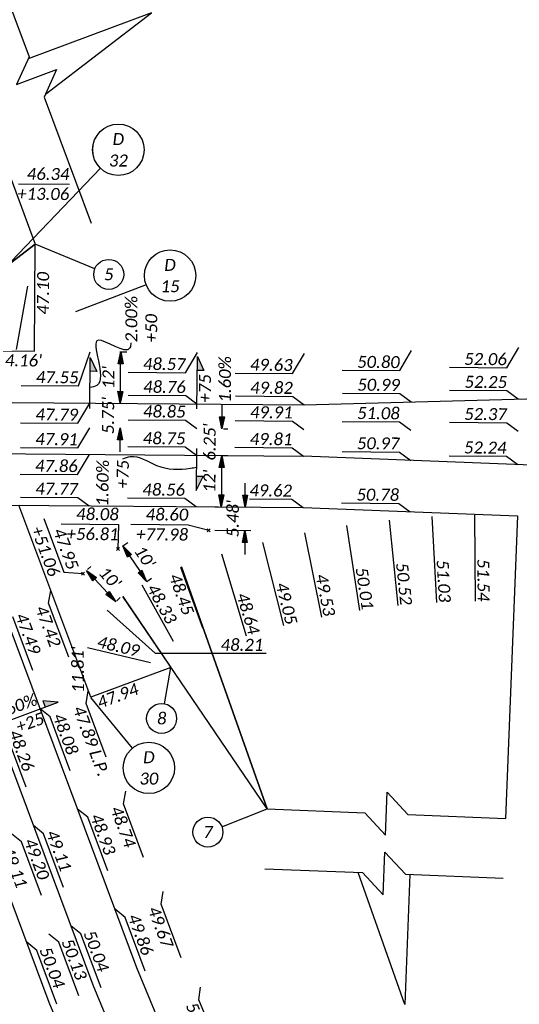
# Model space of a CAD drawing. Header units: feet. Extents: x 2244657 to 2247046, y 595906 to 596566.
# Tile 7 of 11: x 2245791 to 2245907, y 596108 to 596338. Entities that reach past the tile are written whole.
import ezdxf
from ezdxf.enums import TextEntityAlignment as Align

# ---------------------------------------------------------------- set-up
doc = ezdxf.new("R2010")
doc.units = ezdxf.units.FT
doc.header["$MEASUREMENT"] = 0
doc.set_wipeout_variables(frame=1)
for name, color, linetype in [('SH_Data', 7, 'Continuous'), ('SH_Text', 7, 'Continuous'), ('TX_P_20', 7, 'Continuous')]:
    doc.layers.add(name, color=color, linetype=linetype)
doc.styles.add('P_Slanted_Normal', font='calibrii.ttf', dxfattribs={"height": 0.14})
doc.styles.add('Slanted-Normal', font='font31.shx', dxfattribs={"height": 0.14})
doc.dimstyles.new('Dec-0  Slanted', dxfattribs={"dimtxt": 0.14, "dimasz": 0.14, "dimexe": 0.07, "dimexo": 0.07, "dimgap": 0.07, "dimtad": 1, "dimdec": 0, "dimzin": 3, "dimdsep": 46, "dimtxsty": 'P_Slanted_Normal', "dimblk": 'Dim1', "dimcen": 0, "dimclrd": 95, "dimclre": 95, "dimclrt": 7, "dimaunit": 1, "dimadec": 5, "dimazin": 3, "dimtfac": 1, "dimtdec": 0, "dimtmove": 1, "dimatfit": 0, "dimldrblk": 'Dim1', "dimfxl": 1, "dimtolj": 1, "dimtzin": 0, "dimlwd": -1, "dimlwe": -1, "dimarcsym": 0})
doc.dimstyles.new('Dec-2  Slanted', dxfattribs={"dimtxt": 0.14, "dimasz": 0.14, "dimexe": 0.07, "dimexo": 0.07, "dimgap": 0.07, "dimtad": 1, "dimzin": 3, "dimdsep": 46, "dimtxsty": 'P_Slanted_Normal', "dimblk": 'Dim1', "dimcen": 0, "dimclrd": 95, "dimclre": 95, "dimclrt": 7, "dimazin": 3, "dimtfac": 1, "dimtix": 1, "dimtofl": 0, "dimtmove": 1, "dimatfit": 3, "dimldrblk": 'Dim1', "dimfxl": 1, "dimtolj": 1, "dimtzin": 0, "dimlwd": -1, "dimlwe": -1, "dimarcsym": 0})

# ---------------------------------------------------------------- blocks, each defined once
blk = doc.blocks.new('Dim1')
h = blk.add_hatch(color=4)
h.dxf.hatch_style = 1
h.paths.add_polyline_path([(0, 0), (-1, -0.2), (-1, 0.2)])
at = {"color": 4}
blk.add_lwpolyline([(0, 0), (-1, -0.2), (-1, 0.2), (0, 0)], dxfattribs=at)
blk = doc.blocks.new('*D1019')
at = {"layer": 'Defpoints', "color": 0, "transparency": 16777216}
for p in [(2245812.57, 596260.72), (2245814.19, 596260.7), (2245812.48, 596248.72)]:
    blk.add_point(p, dxfattribs=at)
at = {"layer": 'TX_P_20', "color": 95, "linetype": 'Continuous', "transparency": 16777216}
for p, q in [((2245813.97, 596260.71), (2245815.59, 596260.69)), ((2245814.11, 596251.5), (2245814.16, 596257.9)), ((2245813.88, 596248.71), (2245815.49, 596248.69))]:
    blk.add_line(p, q, dxfattribs=at)
at = {"layer": 'TX_P_20', "color": 95, "transparency": 16777216, "xscale": 2.8, "yscale": 2.8, "zscale": 2.8}
for p, rotation in [((2245814.19, 596260.7), 89.5482645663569), ((2245814.09, 596248.7), 269.5482645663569)]:
    blk.add_blockref('Dim1', p, dxfattribs=dict(at, rotation=rotation))
at = {"layer": 'TX_P_20', "color": 7, "transparency": 16777216, "insert": (2245811.32, 596254.73), "char_height": 2.8, "attachment_point": 5, "rotation": 89.5483, "style": 'P_Slanted_Normal'}
blk.add_mtext("\\A1;12'", dxfattribs=at)
blk = doc.blocks.new('*D1020')
at = {"layer": 'Defpoints', "color": 0, "transparency": 16777216}
for p in [(2245814.09, 596248.7), (2245814.05, 596242.95), (2245814.05, 596242.95)]:
    blk.add_point(p, dxfattribs=at)
at = {"layer": 'TX_P_20', "color": 95, "linetype": 'Continuous', "transparency": 16777216}
for p, q in [((2245814.11, 596251.5), (2245814.13, 596254.3)), ((2245814.02, 596240.15), (2245814, 596237.36))]:
    blk.add_line(p, q, dxfattribs=at)
at = {"layer": 'TX_P_20', "color": 95, "transparency": 16777216, "xscale": 2.8, "yscale": 2.8, "zscale": 2.8}
for p, rotation in [((2245814.09, 596248.7), 269.5482645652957), ((2245814.05, 596242.95), 89.5482645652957)]:
    blk.add_blockref('Dim1', p, dxfattribs=dict(at, rotation=rotation))
at = {"layer": 'TX_P_20', "color": 7, "transparency": 16777216, "insert": (2245811.25, 596245.85), "char_height": 2.8, "attachment_point": 5, "rotation": 89.5483, "style": 'P_Slanted_Normal'}
blk.add_mtext("\\A1;5.75'", dxfattribs=at)
blk = doc.blocks.new('*D1021')
at = {"layer": 'Defpoints', "color": 0, "transparency": 16777216}
for p in [(2245836.76, 596242.78), (2245836.71, 596236.53), (2245837.77, 596236.52)]:
    blk.add_point(p, dxfattribs=at)
at = {"layer": 'TX_P_20', "color": 95, "linetype": 'Continuous', "transparency": 16777216}
for p, q in [((2245837.84, 596245.57), (2245837.86, 596248.37)), ((2245838.16, 596242.76), (2245839.22, 596242.76)), ((2245838.11, 596236.51), (2245839.17, 596236.51)), ((2245837.75, 596233.72), (2245837.72, 596230.92))]:
    blk.add_line(p, q, dxfattribs=at)
at = {"layer": 'TX_P_20', "color": 95, "transparency": 16777216, "xscale": 2.8, "yscale": 2.8, "zscale": 2.8}
for p, rotation in [((2245837.82, 596242.77), 269.5482645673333), ((2245837.77, 596236.52), 89.54826456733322)]:
    blk.add_blockref('Dim1', p, dxfattribs=dict(at, rotation=rotation))
at = {"layer": 'TX_P_20', "color": 7, "transparency": 16777216, "insert": (2245834.96, 596239.66), "char_height": 2.8, "attachment_point": 5, "rotation": 89.5483, "style": 'P_Slanted_Normal'}
blk.add_mtext("\\A1;6.25'", dxfattribs=at)
blk = doc.blocks.new('*D1022')
at = {"layer": 'Defpoints', "color": 0, "transparency": 16777216}
for p in [(2245837.77, 596236.52), (2245837.67, 596224.52), (2245837.67, 596224.52)]:
    blk.add_point(p, dxfattribs=at)
at = {"layer": 'TX_P_20', "color": 95, "linetype": 'Continuous', "transparency": 16777216}
blk.add_line((2245837.75, 596233.72), (2245837.7, 596227.32), dxfattribs=at)
at = {"layer": 'TX_P_20', "color": 95, "transparency": 16777216, "xscale": 2.8, "yscale": 2.8, "zscale": 2.8}
for p, rotation in [((2245837.77, 596236.52), 89.5482645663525), ((2245837.67, 596224.52), 269.5482645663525)]:
    blk.add_blockref('Dim1', p, dxfattribs=dict(at, rotation=rotation))
at = {"layer": 'TX_P_20', "color": 7, "transparency": 16777216, "insert": (2245834.91, 596230.54), "char_height": 2.8, "attachment_point": 5, "rotation": 89.5483, "style": 'P_Slanted_Normal'}
blk.add_mtext("\\A1;12'", dxfattribs=at)
blk = doc.blocks.new('*U1054')
blk.add_wipeout([(-0.298, 0.023), (-0.295, 0.045), (-0.291, 0.07), (-0.285, 0.091), (-0.277, 0.112), (-0.268, 0.133), (-0.257, 0.153), (-0.245, 0.172), (-0.234, 0.186), (-0.221, 0.202), (-0.206, 0.217), (-0.188, 0.233), (-0.172, 0.245), (-0.158, 0.254), (-0.142, 0.263), (-0.124, 0.272), (-0.105, 0.28), (-0.084, 0.287), (-0.058, 0.293), (-0.036, 0.297), (-0.012, 0.299), (0, 0.299), (0.022, 0.298), (0.043, 0.296), (0.069, 0.291), (0.09, 0.285), (0.111, 0.278), (0.135, 0.266), (0.153, 0.256), (0.17, 0.246), (0.187, 0.233), (0.203, 0.219), (0.217, 0.205), (0.23, 0.191), (0.24, 0.178), (0.253, 0.159), (0.264, 0.141), (0.273, 0.122), (0.281, 0.103), (0.286, 0.086), (0.291, 0.068), (0.294, 0.053), (0.297, 0.037), (0.298, 0.018), (0.299, 0), (0.298, -0.02), (0.296, -0.04), (0.293, -0.059), (0.289, -0.076), (0.284, -0.093), (0.278, -0.109), (0.272, -0.123), (0.263, -0.141), (0.254, -0.157), (0.245, -0.171), (0.232, -0.188), (0.22, -0.202), (0.211, -0.211), (0.198, -0.224), (0.188, -0.232), (0.172, -0.244), (0.151, -0.258), (0.129, -0.27), (0.112, -0.277), (0.094, -0.284), (0.07, -0.291), (0.057, -0.293), (0.038, -0.296), (0.025, -0.298), (0.011, -0.299), (0, -0.299), (-0.006, -0.299), (-0.018, -0.298), (-0.028, -0.298), (-0.04, -0.296), (-0.052, -0.294), (-0.064, -0.292), (-0.077, -0.289), (-0.092, -0.284), (-0.115, -0.276), (-0.135, -0.267), (-0.15, -0.258), (-0.168, -0.247), (-0.182, -0.237), (-0.199, -0.223), (-0.218, -0.204), (-0.232, -0.189), (-0.246, -0.17), (-0.255, -0.155), (-0.266, -0.137), (-0.275, -0.118), (-0.283, -0.097), (-0.29, -0.074), (-0.294, -0.054), (-0.297, -0.033), (-0.299, -0.015), (-0.299, 0)])
at = {"flags": 128}
blk.add_lwpolyline([(-0.208, -0.216), (-1.864, -1.943)], dxfattribs=at)
blk.add_circle((0, 0), 0.3)
at = {"style": 'Slanted-Normal', "flags": 8}
for tag, p in [('ITEMTYPE', (0, 0.125)), ('ITEMNUMBER', (0, -0.125))]:
    blk.add_attdef(tag, text='', height=0.14, dxfattribs=at).set_placement(p, align=Align.MIDDLE_CENTER)
blk = doc.blocks.new('*U1055')
blk.add_wipeout([(-0.298, 0.023), (-0.295, 0.045), (-0.291, 0.07), (-0.285, 0.091), (-0.277, 0.112), (-0.268, 0.133), (-0.257, 0.153), (-0.245, 0.172), (-0.234, 0.186), (-0.221, 0.202), (-0.206, 0.217), (-0.188, 0.233), (-0.172, 0.245), (-0.158, 0.254), (-0.142, 0.263), (-0.124, 0.272), (-0.105, 0.28), (-0.084, 0.287), (-0.058, 0.293), (-0.036, 0.297), (-0.012, 0.299), (0, 0.299), (0.022, 0.298), (0.043, 0.296), (0.069, 0.291), (0.09, 0.285), (0.111, 0.278), (0.135, 0.266), (0.153, 0.256), (0.17, 0.246), (0.187, 0.233), (0.203, 0.219), (0.217, 0.205), (0.23, 0.191), (0.24, 0.178), (0.253, 0.159), (0.264, 0.141), (0.273, 0.122), (0.281, 0.103), (0.286, 0.086), (0.291, 0.068), (0.294, 0.053), (0.297, 0.037), (0.298, 0.018), (0.299, 0), (0.298, -0.02), (0.296, -0.04), (0.293, -0.059), (0.289, -0.076), (0.284, -0.093), (0.278, -0.109), (0.272, -0.123), (0.263, -0.141), (0.254, -0.157), (0.245, -0.171), (0.232, -0.188), (0.22, -0.202), (0.211, -0.211), (0.198, -0.224), (0.188, -0.232), (0.172, -0.244), (0.151, -0.258), (0.129, -0.27), (0.112, -0.277), (0.094, -0.284), (0.07, -0.291), (0.057, -0.293), (0.038, -0.296), (0.025, -0.298), (0.011, -0.299), (0, -0.299), (-0.006, -0.299), (-0.018, -0.298), (-0.028, -0.298), (-0.04, -0.296), (-0.052, -0.294), (-0.064, -0.292), (-0.077, -0.289), (-0.092, -0.284), (-0.115, -0.276), (-0.135, -0.267), (-0.15, -0.258), (-0.168, -0.247), (-0.182, -0.237), (-0.199, -0.223), (-0.218, -0.204), (-0.232, -0.189), (-0.246, -0.17), (-0.255, -0.155), (-0.266, -0.137), (-0.275, -0.118), (-0.283, -0.097), (-0.29, -0.074), (-0.294, -0.054), (-0.297, -0.033), (-0.299, -0.015), (-0.299, 0)])
at = {"flags": 128}
blk.add_lwpolyline([(-0.28, -0.108), (-1.102, -0.424)], dxfattribs=at)
blk.add_circle((0, 0), 0.3)
at = {"style": 'Slanted-Normal', "flags": 8}
for tag, p in [('ITEMTYPE', (0, 0.125)), ('ITEMNUMBER', (0, -0.125))]:
    blk.add_attdef(tag, text='', height=0.14, dxfattribs=at).set_placement(p, align=Align.MIDDLE_CENTER)
blk = doc.blocks.new('*U1058')
blk.add_wipeout([(-0.298, 0.023), (-0.295, 0.045), (-0.291, 0.07), (-0.285, 0.091), (-0.277, 0.112), (-0.268, 0.133), (-0.257, 0.153), (-0.245, 0.172), (-0.234, 0.186), (-0.221, 0.202), (-0.206, 0.217), (-0.188, 0.233), (-0.172, 0.245), (-0.158, 0.254), (-0.142, 0.263), (-0.124, 0.272), (-0.105, 0.28), (-0.084, 0.287), (-0.058, 0.293), (-0.036, 0.297), (-0.012, 0.299), (0, 0.299), (0.022, 0.298), (0.043, 0.296), (0.069, 0.291), (0.09, 0.285), (0.111, 0.278), (0.135, 0.266), (0.153, 0.256), (0.17, 0.246), (0.187, 0.233), (0.203, 0.219), (0.217, 0.205), (0.23, 0.191), (0.24, 0.178), (0.253, 0.159), (0.264, 0.141), (0.273, 0.122), (0.281, 0.103), (0.286, 0.086), (0.291, 0.068), (0.294, 0.053), (0.297, 0.037), (0.298, 0.018), (0.299, 0), (0.298, -0.02), (0.296, -0.04), (0.293, -0.059), (0.289, -0.076), (0.284, -0.093), (0.278, -0.109), (0.272, -0.123), (0.263, -0.141), (0.254, -0.157), (0.245, -0.171), (0.232, -0.188), (0.22, -0.202), (0.211, -0.211), (0.198, -0.224), (0.188, -0.232), (0.172, -0.244), (0.151, -0.258), (0.129, -0.27), (0.112, -0.277), (0.094, -0.284), (0.07, -0.291), (0.057, -0.293), (0.038, -0.296), (0.025, -0.298), (0.011, -0.299), (0, -0.299), (-0.006, -0.299), (-0.018, -0.298), (-0.028, -0.298), (-0.04, -0.296), (-0.052, -0.294), (-0.064, -0.292), (-0.077, -0.289), (-0.092, -0.284), (-0.115, -0.276), (-0.135, -0.267), (-0.15, -0.258), (-0.168, -0.247), (-0.182, -0.237), (-0.199, -0.223), (-0.218, -0.204), (-0.232, -0.189), (-0.246, -0.17), (-0.255, -0.155), (-0.266, -0.137), (-0.275, -0.118), (-0.283, -0.097), (-0.29, -0.074), (-0.294, -0.054), (-0.297, -0.033), (-0.299, -0.015), (-0.299, 0)])
at = {"flags": 128}
blk.add_lwpolyline([(-0.191, 0.232), (-0.679, 0.824)], dxfattribs=at)
blk.add_circle((0, 0), 0.3)
at = {"style": 'Slanted-Normal', "flags": 8}
for tag, p in [('ITEMTYPE', (0, 0.125)), ('ITEMNUMBER', (0, -0.125))]:
    blk.add_attdef(tag, text='', height=0.14, dxfattribs=at).set_placement(p, align=Align.MIDDLE_CENTER)
blk = doc.blocks.new('*D1070')
at = {"layer": 'Defpoints', "color": 0, "transparency": 16777216}
for p in [(2245834.79, 596224.54), (2245843.23, 596224.47), (2245834.74, 596219.06)]:
    blk.add_point(p, dxfattribs=at)
at = {"layer": 'SH_Text', "color": 95, "linetype": 'Continuous', "transparency": 16777216}
for p, q in [((2245843.25, 596227.27), (2245843.27, 596230.07)), ((2245836.19, 596224.53), (2245844.63, 596224.46)), ((2245836.14, 596219.05), (2245844.58, 596218.98)), ((2245843.16, 596216.19), (2245843.14, 596213.39))]:
    blk.add_line(p, q, dxfattribs=at)
at = {"layer": 'SH_Text', "color": 95, "transparency": 16777216, "xscale": 2.8, "yscale": 2.8, "zscale": 2.8}
for p, rotation in [((2245843.23, 596224.47), 269.5482645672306), ((2245843.18, 596218.99), 89.54826456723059)]:
    blk.add_blockref('Dim1', p, dxfattribs=dict(at, rotation=rotation))
at = {"layer": 'SH_Text', "color": 7, "transparency": 16777216, "insert": (2245840.37, 596221.76), "char_height": 2.8, "attachment_point": 5, "rotation": 89.5483, "style": 'P_Slanted_Normal'}
blk.add_mtext("\\A1;5.48'", dxfattribs=at)
blk = doc.blocks.new('A$C4b2fe79a')
at = {"layer": 'SH_Text', "color": 1, "flags": 128}
for points in [[(-0.35, 0.35), (0.35, -0.35)], [(-0.35, -0.35), (0.35, 0.35)]]:
    blk.add_lwpolyline(points, dxfattribs=at)
blk = doc.blocks.new('*D1072')
at = {"layer": 'Defpoints', "color": 0, "transparency": 16777216}
for p in [(2245813.54, 596214.64), (2245819.09, 596206.29), (2245820.24, 596207.06)]:
    blk.add_point(p, dxfattribs=at)
at = {"layer": 'SH_Text', "color": 95, "linetype": 'Continuous', "transparency": 16777216}
for p, q in [((2245814.7, 596215.42), (2245815.85, 596216.18)), ((2245816.24, 596213.07), (2245818.69, 596209.39)), ((2245820.26, 596207.07), (2245821.4, 596207.83))]:
    blk.add_line(p, q, dxfattribs=at)
at = {"layer": 'SH_Text', "color": 95, "transparency": 16777216, "xscale": 2.8, "yscale": 2.8, "zscale": 2.8}
for p, rotation in [((2245814.69, 596215.41), 123.6241371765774), ((2245820.24, 596207.06), 303.6241371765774)]:
    blk.add_blockref('Dim1', p, dxfattribs=dict(at, rotation=rotation))
at = {"layer": 'SH_Text', "color": 7, "transparency": 16777216, "insert": (2245819.82, 596212.8), "char_height": 2.8, "attachment_point": 5, "rotation": 303.6241, "style": 'P_Slanted_Normal'}
blk.add_mtext("\\A1;10'", dxfattribs=at)
blk = doc.blocks.new('*D1073')
at = {"layer": 'Defpoints', "color": 0, "transparency": 16777216}
for p in [(2245805.41, 596208.92), (2245812.25, 596201.62), (2245813.03, 596202.35)]:
    blk.add_point(p, dxfattribs=at)
at = {"layer": 'SH_Text', "color": 95, "linetype": 'Continuous', "transparency": 16777216}
for p, q in [((2245806.43, 596209.87), (2245807.21, 596210.61)), ((2245808.11, 596207.61), (2245811.11, 596204.4)), ((2245813.27, 596202.58), (2245814.05, 596203.31))]:
    blk.add_line(p, q, dxfattribs=at)
at = {"layer": 'SH_Text', "color": 95, "transparency": 16777216, "xscale": 2.8, "yscale": 2.8, "zscale": 2.8}
for p, rotation in [((2245806.19, 596209.65), 133.1464612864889), ((2245813.03, 596202.35), 313.1464612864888)]:
    blk.add_blockref('Dim1', p, dxfattribs=dict(at, rotation=rotation))
at = {"layer": 'SH_Text', "color": 7, "transparency": 16777216, "insert": (2245811.68, 596207.94), "char_height": 2.8, "attachment_point": 5, "rotation": 313.1465, "style": 'P_Slanted_Normal'}
blk.add_mtext("\\A1;10'", dxfattribs=at)

msp = doc.modelspace()

# ---------------------------------------------------------------- hatches: boundary and pattern name
at = {"layer": 'SH_Text'}
h = msp.add_hatch(color=6, dxfattribs=at)
h.dxf.hatch_style = 1
h.paths.add_polyline_path([(2245807.067, 596259.418), (2245807.041, 596256.172), (2245808.595, 596256.16)])
h = msp.add_hatch(color=6, dxfattribs=at)
h.dxf.hatch_style = 1
h.paths.add_polyline_path([(2245833.612, 596256.383), (2245832.084, 596259.641), (2245832.059, 596256.395)])
h = msp.add_hatch(color=6, dxfattribs=at)
h.dxf.hatch_style = 1
h.paths.add_polyline_path([(2245833.417, 596231.578), (2245831.863, 596231.59), (2245831.838, 596228.344)])
h = msp.add_hatch(color=6, dxfattribs=at)
h.dxf.hatch_style = 1
h.paths.add_polyline_path([(2245799.563, 596178.92), (2245795.978, 596179.24), (2245796.522, 596177.785)])

# ---------------------------------------------------------------- linework, layer by layer
at = {"layer": 'SH_Data', "color": 2, "flags": 128}
for points in [[(2245765.177, 596261.091), (2245794.029, 596260.863)], [(2245856.988, 596248.366), (2246007.033, 596252.434)], [(2245769.315, 596249.058), (2245856.988, 596248.366)], [(2245773.453, 596237.025), (2245856.893, 596236.367)], [(2246006.86, 596230.434), (2245856.893, 596236.367)], [(2245881.285, 595906.305), (2245797.508, 596108.778), (2245754.038, 596225.177)], [(2245891.449, 595910.511), (2245807.745, 596112.806), (2245765.814, 596225.085)], [(2245901.613, 595914.716), (2245817.983, 596116.834), (2245777.591, 596224.992)], [(2245777.591, 596224.992), (2245856.807, 596224.367)], [(2245807.19, 596180.032), (2245790.439, 596224.89)], [(2245856.807, 596224.367), (2245906.793, 596222.39)]]:
    msp.add_lwpolyline(points, dxfattribs=at)
at = {"layer": 'SH_Text', "color": 6, "flags": 128}
for points in [[(2245806.972, 596247.47), (2245807.067, 596259.418), (2245808.595, 596256.16), (2245807.041, 596256.172)], [(2245831.988, 596247.379), (2245832.084, 596259.641), (2245833.612, 596256.383), (2245832.059, 596256.395)], [(2245831.915, 596238.178), (2245831.838, 596228.344), (2245833.417, 596231.578), (2245831.863, 596231.59)], [(2245784.754, 596173.39), (2245799.563, 596178.92), (2245795.978, 596179.24), (2245796.522, 596177.785)]]:
    msp.add_lwpolyline(points, dxfattribs=at)
at = {"layer": 'SH_Text', "color": 6}
for points in [[(2245816.579, 596262.795), (2245816.351, 596261.688), (2245808.963, 596263.457), (2245808.587, 596252.857), (2245807.026, 596252.394)], [(2245814.648, 596235.726), (2245816.407, 596236.281), (2245822.541, 596234.211), (2245830.498, 596233.539), (2245831.881, 596233.79)]]:
    msp.add_spline(points, degree=3, dxfattribs=at)
at = {"layer": 'TX_P_20', "flags": 128}
for points in [[(2245781.781, 596359.085), (2245792.793, 596329.599), (2245789.858, 596323.166), (2245799.226, 596326.665), (2245796.291, 596320.231), (2245807.303, 596290.746)], [(2245768.705, 596354.201), (2245779.717, 596324.716), (2245776.782, 596318.283), (2245786.15, 596321.781), (2245783.215, 596315.348), (2245794.227, 596285.862)], [(2245808.149, 596280.147), (2245794.227, 596285.862)], [(2245789.888, 596261.242), (2245792.501, 596276.068)], [(2245879.313, 596256.339), (2245882.097, 596261.044)], [(2245904.319, 596257.016), (2245907.103, 596261.722)], [(2245804.308, 596252.772), (2245807.092, 596260.76)], [(2245829.308, 596255.858), (2245832.092, 596260.563)], [(2245854.307, 596255.661), (2245857.091, 596260.366)], [(2245865.918, 596256.444), (2245879.313, 596256.339)], [(2245890.924, 596257.122), (2245904.319, 596257.016)], [(2245815.913, 596255.963), (2245829.308, 596255.858)], [(2245840.912, 596255.766), (2245854.307, 596255.661)], [(2245790.913, 596252.878), (2245804.308, 596252.772)], [(2245890.969, 596251.779), (2245904.364, 596251.673)], [(2245904.364, 596251.673), (2245907.009, 596249.722)], [(2245815.958, 596250.62), (2245829.353, 596250.514)], [(2245829.353, 596250.514), (2245831.997, 596248.564)], [(2245840.948, 596250.423), (2245854.343, 596250.317)], [(2245854.343, 596250.317), (2245856.988, 596248.366)], [(2245865.963, 596251.101), (2245879.358, 596250.995)], [(2245879.358, 596250.995), (2245882.002, 596249.045)], [(2245804.214, 596244.055), (2245806.998, 596248.761)], [(2245815.912, 596244.87), (2245829.307, 596244.764)], [(2245790.819, 596244.161), (2245804.214, 596244.055)], [(2245804.169, 596238.305), (2245806.952, 596243.011)], [(2245829.307, 596244.764), (2245831.952, 596242.814)], [(2245840.911, 596244.673), (2245854.307, 596244.567)], [(2245854.307, 596244.567), (2245856.951, 596242.617)], [(2245865.911, 596244.476), (2245879.306, 596244.37)], [(2245879.306, 596244.37), (2245881.95, 596242.419)], [(2245890.91, 596244.279), (2245904.305, 596244.173)], [(2245904.305, 596244.173), (2245906.949, 596242.222)], [(2245790.773, 596238.411), (2245804.169, 596238.305)], [(2245815.863, 596238.62), (2245829.258, 596238.515)], [(2245829.258, 596238.515), (2245831.902, 596236.564)], [(2245840.853, 596238.423), (2245854.249, 596238.318)], [(2245854.249, 596238.318), (2245856.893, 596236.367)], [(2245804.119, 596232.056), (2245806.903, 596236.761)], [(2245865.855, 596237.434), (2245879.25, 596237.328)], [(2245879.25, 596237.328), (2245881.895, 596235.378)], [(2245890.848, 596236.445), (2245904.243, 596236.34)], [(2245904.243, 596236.34), (2245906.888, 596234.389)], [(2245790.724, 596232.161), (2245804.119, 596232.056)], [(2245790.769, 596226.818), (2245804.164, 596226.712)], [(2245804.164, 596226.712), (2245806.809, 596224.761)], [(2245815.768, 596226.621), (2245829.163, 596226.515)], [(2245829.163, 596226.515), (2245831.808, 596224.564)], [(2245844.288, 596226.396), (2245854.163, 596226.318)], [(2245854.163, 596226.318), (2245856.807, 596224.367)], [(2245865.761, 596225.435), (2245879.156, 596225.329)], [(2245879.156, 596225.329), (2245881.8, 596223.378)], [(2245886.801, 596222.228), (2245887.918, 596202.204)], [(2245896.795, 596222.547), (2245896.957, 596202.493)], [(2245866.915, 596220.166), (2245869.931, 596200.339)], [(2245876.834, 596221.434), (2245878.902, 596201.486)], [(2245857.069, 596218.428), (2245861.025, 596198.767)], [(2245847.316, 596216.223), (2245852.203, 596196.772)], [(2245837.679, 596213.556), (2245843.487, 596194.36)], [(2245828.18, 596210.433), (2245833.256, 596196.26)], [(2245797.356, 596201.996), (2245797.875, 596204.976)], [(2245802.042, 596189.447), (2245797.356, 596201.996)], [(2245793.666, 596186.318), (2245788.98, 596198.867)], [(2245806.466, 596191.645), (2245821.115, 596188.17)], [(2245822.251, 596190.337), (2245848.154, 596190.337)], [(2245824.372, 596178.542), (2245825.926, 596187.029)], [(2245806.102, 596178.575), (2245806.621, 596181.556)], [(2245810.788, 596166.026), (2245806.102, 596178.575)], [(2245797.726, 596175.447), (2245795.38, 596177.358)], [(2245802.412, 596162.898), (2245797.726, 596175.447)], [(2245792.107, 596159.05), (2245787.421, 596171.599)], [(2245814.848, 596155.155), (2245815.367, 596158.136)], [(2245848.411, 596153.947), (2245871.208, 596153.045), (2245876.007, 596147.851), (2245876.402, 596157.843), (2245881.201, 596152.649), (2245903.998, 596151.747)], [(2245819.534, 596142.606), (2245814.848, 596155.155)], [(2245806.472, 596152.027), (2245804.126, 596153.938)], [(2245837.801, 596149.82), (2245848.411, 596153.947)], [(2245811.159, 596139.478), (2245806.472, 596152.027)], [(2245796.167, 596148.179), (2245793.822, 596150.09)], [(2245800.854, 596135.63), (2245796.167, 596148.179)], [(2245791.015, 596146.255), (2245788.669, 596148.165)], [(2245795.701, 596133.706), (2245791.015, 596146.255)], [(2245847.859, 596139.999), (2245870.657, 596139.097), (2245875.455, 596133.903), (2245875.85, 596143.896), (2245880.649, 596138.702), (2245903.447, 596137.8)], [(2245823.594, 596131.735), (2245824.113, 596134.716)], [(2245815.218, 596128.607), (2245812.873, 596130.518)], [(2245828.28, 596119.186), (2245823.594, 596131.735)], [(2245819.905, 596116.058), (2245815.218, 596128.607)], [(2245804.914, 596124.759), (2245802.568, 596126.669)], [(2245799.761, 596122.834), (2245797.415, 596124.745)], [(2245809.6, 596112.21), (2245804.914, 596124.759)], [(2245794.609, 596120.91), (2245792.263, 596122.821)], [(2245799.295, 596108.361), (2245794.609, 596120.91)], [(2245804.448, 596110.285), (2245799.761, 596122.834)], [(2245832.41, 596109.354), (2245832.825, 596112.351)], [(2245837.532, 596096.976), (2245832.41, 596109.354)]]:
    msp.add_lwpolyline(points, dxfattribs=at)
at = {"layer": 'TX_P_20', "color": 4, "flags": 128}
for points in [[(2245796.6, 596320.907), (2245821.386, 596339.888), (2245792.579, 596329.13)], [(2245794.029, 596260.863), (2245794.227, 596285.862), (2245774.378, 596270.663)], [(2245774.378, 596270.663), (2245794.227, 596285.862)], [(2245906.793, 596222.39), (2245903.998, 596151.747)], [(2245828.378, 596210.504), (2245848.411, 596153.947), (2245814.684, 596203.57)], [(2245848.411, 596153.947), (2245828.378, 596210.504)], [(2245814.684, 596203.57), (2245825.926, 596187.029), (2245807.19, 596180.032)], [(2245881.715, 596138.66), (2245880.514, 596108.298), (2245869.59, 596139.139)]]:
    msp.add_lwpolyline(points, dxfattribs=at)
at = {"layer": 'TX_P_20', "color": 1, "flags": 128}
for points in [[(2245796.246, 596221.823), (2245800.932, 596209.274)], [(2245800.305, 596220.537), (2245813.7, 596220.432)], [(2245813.7, 596220.432), (2245813.538, 596214.642)], [(2245816.546, 596220.451), (2245829.941, 596220.345)], [(2245829.941, 596220.345), (2245834.743, 596219.06)], [(2245800.932, 596209.274), (2245805.41, 596208.917)]]:
    msp.add_lwpolyline(points, dxfattribs=at)
at = {"layer": 'TX_P_20'}
for centre in [(2245811.386, 596278.818), (2245823.742, 596175.1), (2245834.539, 596148.552)]:
    msp.add_circle(centre, 3.5, dxfattribs=at)

# ---------------------------------------------------------------- block references
at = {"layer": 'SH_Text', "color": 1}
for p in [(2245834.743, 596219.06), (2245813.538, 596214.642), (2245805.41, 596208.917)]:
    msp.add_blockref('A$C4b2fe79a', p, dxfattribs=at)

# ---------------------------------------------------------------- texts
at = {"layer": 'SH_Text', "color": 6, "char_height": 2.8, "width": 12.07568, "style": 'P_Slanted_Normal'}
for s, insert, attachment_point, rotation in [('+75\\P1.60%', (2245832.457, 596248.866), 1, 90), ('1.60%\\P+75', (2245808.64, 596235.515), 3, 89.09653), ('1.60%\\P+25', (2245794.025, 596180.984), 3, 20.02653)]:
    msp.add_mtext(s, dxfattribs=dict(at, insert=insert, attachment_point=attachment_point, rotation=rotation))
at = {"layer": 'TX_P_20', "char_height": 2.8, "style": 'P_Slanted_Normal'}
for s, insert, width, attachment_point in [('5', (2245811.386, 596278.818), 10.83151, 5), ('48.21', (2245837.51, 596190.855), 17.9271, 7), ('8', (2245823.742, 596175.1), 10.83151, 5), ('7', (2245834.539, 596148.552), 10.83151, 5)]:
    msp.add_mtext(s, dxfattribs=dict(at, insert=insert, width=width, attachment_point=attachment_point))
for s, insert, width, attachment_point, rotation in [('47.10', (2245797.443, 596269.414), 13.99706, 7, 89.61547), ('52.06', (2245904.324, 596257.567), 13.99706, 9, 359.54826), ("4.16'", (2245791.496, 596258.72), 13.99706, 5, 359.51764), ('48.57', (2245829.312, 596256.409), 13.99706, 9, 359.54826), ('49.63', (2245854.311, 596256.211), 13.99706, 9, 359.54826), ('50.80', (2245879.317, 596256.889), 13.99706, 9, 359.54826), ('47.55', (2245804.313, 596253.323), 13.99706, 9, 359.54826), ('48.76', (2245829.357, 596251.065), 13.99706, 9, 359.54826), ('49.82', (2245854.347, 596250.868), 13.99706, 9, 359.54826), ('50.99', (2245879.362, 596251.546), 13.99706, 9, 359.54826), ('52.25', (2245904.368, 596252.224), 13.99706, 9, 359.54826), ('47.79', (2245804.218, 596244.606), 13.99706, 9, 359.54826), ('48.85', (2245829.312, 596245.315), 13.99706, 9, 359.54826), ('49.91', (2245854.311, 596245.118), 13.99706, 9, 359.54826), ('51.08', (2245879.31, 596244.921), 13.99706, 9, 359.54826), ('52.37', (2245904.309, 596244.724), 13.99706, 9, 359.54826), ('47.91', (2245804.173, 596238.856), 13.99706, 9, 359.54826), ('48.75', (2245829.262, 596239.065), 13.99706, 9, 359.54826), ('49.81', (2245854.253, 596238.868), 13.99706, 9, 359.54826), ('50.97', (2245879.255, 596237.879), 13.99706, 9, 359.54826), ('52.24', (2245904.248, 596236.891), 13.99706, 9, 359.54826), ('47.86', (2245804.124, 596232.606), 13.99706, 9, 359.54826), ('47.77', (2245804.169, 596227.263), 13.99706, 9, 359.54826), ('48.56', (2245829.168, 596227.066), 13.99706, 9, 359.54826), ('49.62', (2245854.167, 596226.869), 13.99706, 9, 359.54826), ('50.78', (2245879.16, 596225.88), 13.99706, 9, 359.54826), ('50.01', (2245868.963, 596210.174), 13.99706, 7, 278.71519), ('50.52', (2245878.404, 596211.355), 13.99706, 7, 275.98682), ('51.03', (2245887.889, 596212.086), 13.99706, 7, 273.25845), ('51.54', (2245897.399, 596212.365), 13.99706, 7, 270.53008), ('49.53', (2245859.59, 596208.544), 13.99706, 7, 281.44356), ('49.05', (2245850.304, 596206.47), 13.99706, 7, 284.17193), ('48.64', (2245841.128, 596203.957), 13.99706, 7, 286.9003), ('47.42', (2245796.84, 596201.803), 13.99706, 1, 290.47732), ('47.49', (2245789.496, 596199.06), 13.99706, 7, 290.47826), ("11.81'", (2245804.186, 596186.517), 13.99706, 5, 90.69723), ('47.94', (2245808.332, 596179.978), 13.99706, 1, 20.41012), ('47.89 L.P.', (2245805.586, 596178.383), 16.88127, 1, 290.47732), ('48.08', (2245798.242, 596175.64), 13.99706, 7, 290.47826), ('48.26', (2245787.937, 596171.792), 13.99706, 7, 290.47826), ('48.93', (2245806.988, 596152.22), 13.99706, 7, 290.47826), ('48.74', (2245814.332, 596154.962), 13.99706, 1, 290.47732), ('49.11', (2245796.683, 596148.371), 13.99706, 7, 290.47826), ('49.20', (2245791.531, 596146.447), 13.99706, 7, 290.47826), ('49.11', (2245786.378, 596144.523), 13.99706, 7, 290.47826), ('49.67', (2245823.078, 596131.542), 13.99706, 1, 290.47732), ('49.86', (2245815.734, 596128.8), 13.99706, 7, 290.47826), ('50.04', (2245805.43, 596124.951), 13.99706, 7, 290.47826), ('50.13', (2245800.277, 596123.027), 13.99706, 7, 290.47826), ('50.04', (2245795.125, 596121.103), 13.99706, 7, 290.47826), ('50.61', (2245831.901, 596109.143), 13.99706, 1, 292.47826)]:
    msp.add_mtext(s, dxfattribs=dict(at, insert=insert, width=width, attachment_point=attachment_point, rotation=rotation))
at = {"layer": 'TX_P_20', "color": 1, "char_height": 2.8, "width": 13.99706, "attachment_point": 6, "style": 'P_Slanted_Normal'}
for s, insert, rotation in [('48.08\\P+56.81', (2245813.7, 596220.432), 359.54826), ('48.60\\P+77.98', (2245829.941, 596220.345), 359.54826), ('47.95\\P+51.06', (2245800.932, 596209.274), 290.47826)]:
    msp.add_mtext(s, dxfattribs=dict(at, insert=insert, rotation=rotation))

# ---------------------------------------------------------------- dimensions: what is measured, and where the dimension line sits
at = {"layer": 'SH_Text', "color": 1}
dim = msp.add_aligned_dim(p1=(2245834.743, 596219.06), p2=(2245834.787, 596224.541), distance=-8.44, dimstyle='Dec-2  Slanted', override={"dimpost": "'"}, dxfattribs=at)
dim.commit()
dim.dimension.update_dxf_attribs({"geometry": '*D1070', "text_midpoint": (2245840.371, 596221.756)})
dim = msp.add_aligned_dim(p1=(2245805.41, 596208.917), p2=(2245812.249, 596201.621), distance=1.07, text="10'", dimstyle='Dec-2  Slanted', override={"dimpost": "'"}, dxfattribs=at)
dim.commit()
dim.dimension.update_dxf_attribs({"geometry": '*D1073', "text_midpoint": (2245811.678, 596207.939)})
at = {"layer": 'TX_P_20', "color": 110}
for p1, p2, distance, dimstyle, picture, middle in [((2245812.479, 596248.717), (2245812.574, 596260.717), -1.612, 'Dec-0  Slanted', '*D1019', (2245811.324, 596254.727)), ((2245814.091, 596248.705), (2245814.045, 596242.955), 0, 'Dec-2  Slanted', '*D1020', (2245811.248, 596245.852)), ((2245836.763, 596242.776), (2245836.714, 596236.526), 1.054, 'Dec-2  Slanted', '*D1021', (2245834.959, 596239.665)), ((2245837.768, 596236.518), (2245837.674, 596224.518), 0, 'Dec-0  Slanted', '*D1022', (2245834.907, 596230.54))]:
    dim = msp.add_aligned_dim(p1=p1, p2=p2, distance=distance, dimstyle=dimstyle, override={"dimpost": "'"}, dxfattribs=at)
    dim.commit()
    dim.dimension.update_dxf_attribs({"geometry": picture, "text_midpoint": middle})

# ---------------------------------------------------------------- next in the draw order: block references
at = {"layer": 'TX_P_20'}
ref = msp.add_blockref('*U1054', (2245813.631, 596307.91, 1044), dxfattribs=dict(at, xscale=20, yscale=20, zscale=20))
ref.add_attrib('ITEMTYPE', 'D', dxfattribs={"layer": '0', "height": 2.8, "style": 'P_Slanted_Normal'}).set_placement((2245813.631, 596310.41, 1044), align=Align.MIDDLE_CENTER)
ref.add_attrib('ITEMNUMBER', '32', dxfattribs={"layer": '0', "height": 2.8, "style": 'P_Slanted_Normal'}).set_placement((2245813.631, 596305.41, 1044), align=Align.MIDDLE_CENTER)
ref = msp.add_blockref('*U1058', (2245820.764, 596163.547), dxfattribs=dict(at, xscale=20, yscale=20, zscale=20))
ref.add_attrib('ITEMTYPE', 'D', dxfattribs={"layer": '0', "height": 2.8, "style": 'P_Slanted_Normal'}).set_placement((2245820.764, 596166.047), align=Align.MIDDLE_CENTER)
ref.add_attrib('ITEMNUMBER', '30', dxfattribs={"layer": '0', "height": 2.8, "style": 'P_Slanted_Normal'}).set_placement((2245820.764, 596161.047), align=Align.MIDDLE_CENTER)

# ---------------------------------------------------------------- next in the draw order: texts
at = {"layer": 'TX_P_20', "insert": (2245825.349, 596208.314), "char_height": 2.8, "width": 9.20536, "attachment_point": 7, "rotation": 289.77237, "style": 'P_Slanted_Normal', "bg_fill": 3, "box_fill_scale": 1, "bg_fill_color": 256, "bg_fill_transparency": 0}
msp.add_mtext('48.45', dxfattribs=at)

# ---------------------------------------------------------------- next in the draw order: linework, layer by layer
at = {"layer": 'TX_P_20', "color": 1, "flags": 128}
msp.add_lwpolyline([(2245790.349, 596299.98), (2245802.193, 596299.886)], dxfattribs=at)
at = {"layer": 'TX_P_20', "flags": 128}
msp.add_lwpolyline([(2245819.089, 596206.294), (2245826.447, 596193.159)], dxfattribs=at)

# ---------------------------------------------------------------- next in the draw order: block references
at = {"layer": 'TX_P_20'}
ref = msp.add_blockref('*U1055', (2245825.704, 596278.544), dxfattribs=dict(at, xscale=20, yscale=20, zscale=20))
ref.add_attrib('ITEMTYPE', 'D', dxfattribs={"layer": '0', "height": 2.8, "style": 'P_Slanted_Normal'}).set_placement((2245825.704, 596281.044), align=Align.MIDDLE_CENTER)
ref.add_attrib('ITEMNUMBER', '15', dxfattribs={"layer": '0', "height": 2.8, "style": 'P_Slanted_Normal'}).set_placement((2245825.704, 596276.044), align=Align.MIDDLE_CENTER)

# ---------------------------------------------------------------- next in the draw order: texts
at = {"layer": 'TX_P_20', "color": 1, "insert": (2245802.193, 596299.886), "char_height": 2.8, "width": 13.99706, "attachment_point": 6, "rotation": 359.54826, "style": 'P_Slanted_Normal'}
msp.add_mtext('46.34\\P+13.06', dxfattribs=at)

# ---------------------------------------------------------------- next in the draw order: texts
at = {"layer": 'SH_Text', "color": 6, "insert": (2245815.264, 596262.945), "char_height": 2.8, "width": 12.07568, "attachment_point": 1, "rotation": 90, "style": 'P_Slanted_Normal'}
msp.add_mtext('2.00%\\P+50', dxfattribs=at)
at = {"layer": 'TX_P_20', "insert": (2245820.125, 596205.514), "char_height": 2.8, "width": 9.22798, "attachment_point": 7, "rotation": 299.32169, "style": 'P_Slanted_Normal', "bg_fill": 3, "box_fill_scale": 1, "bg_fill_color": 256, "bg_fill_transparency": 0}
msp.add_mtext('48.33', dxfattribs=at)

# ---------------------------------------------------------------- next in the draw order: linework, layer by layer
at = {"layer": 'TX_P_20', "flags": 128}
msp.add_lwpolyline([(2245811.062, 596200.41), (2245822.251, 596190.337)], dxfattribs=at)

# ---------------------------------------------------------------- next in the draw order: dimensions: what is measured, and where the dimension line sits
at = {"layer": 'SH_Text', "color": 1}
dim = msp.add_aligned_dim(p1=(2245813.538, 596214.642), p2=(2245819.089, 596206.294), distance=1.379, text="10'", dimstyle='Dec-2  Slanted', override={"dimpost": "'"}, dxfattribs=at)
dim.commit()
dim.dimension.update_dxf_attribs({"geometry": '*D1072', "text_midpoint": (2245819.822, 596212.801)})

# ---------------------------------------------------------------- next in the draw order: texts
at = {"layer": 'TX_P_20', "insert": (2245808.475, 596191.709), "char_height": 2.8, "width": 9.79516, "attachment_point": 7, "rotation": 346.72241, "style": 'P_Slanted_Normal', "bg_fill": 3, "box_fill_scale": 1, "bg_fill_color": 256, "bg_fill_transparency": 0}
msp.add_mtext('48.09', dxfattribs=at)

doc.saveas('drawing.dxf')
